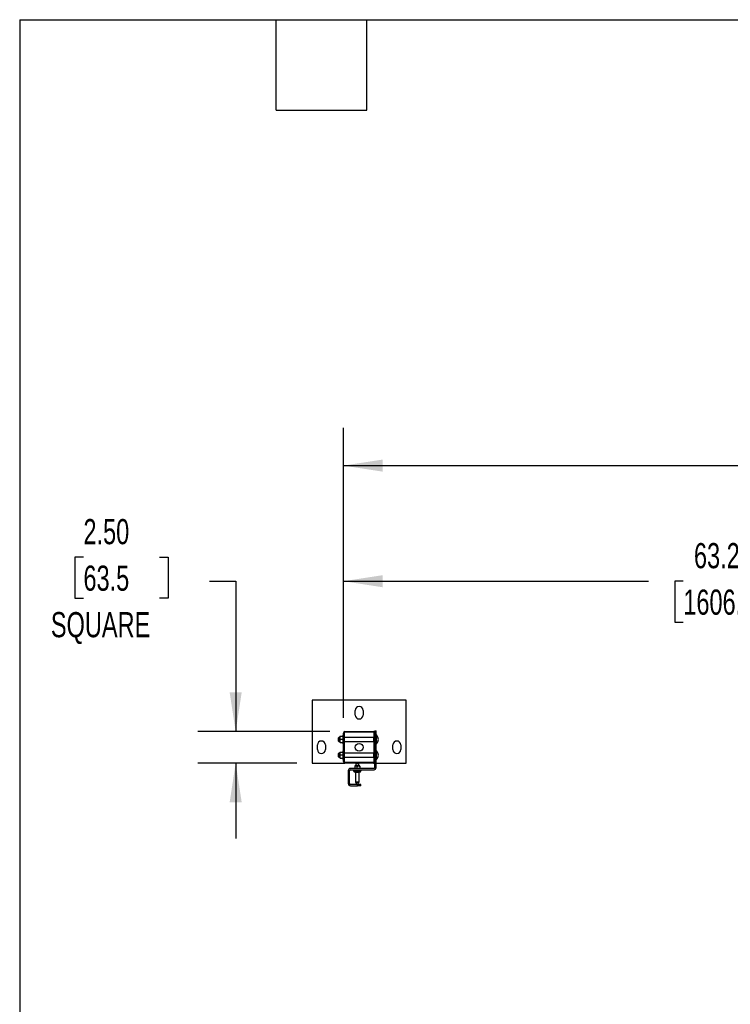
# Model space of a CAD drawing. Header units: inches. Extents: x 0.2 to 10.8, y 0.2 to 8.2.
# Tile 15 of 49: x 0.2 to 2.6, y 5 to 8.2. Entities that reach past the tile are written whole.
import ezdxf

# ---------------------------------------------------------------- set-up
doc = ezdxf.new("R2010")
doc.units = ezdxf.units.IN
doc.header["$MEASUREMENT"] = 0
doc.layers.add('DIMENSIONS', color=140, linetype='Continuous', lineweight=25)
doc.layers.add('TEXT', color=140, linetype='Continuous', lineweight=25)
doc.styles.add('SLDTEXTSTYLE0', font='TXT', dxfattribs={"width": 0.7})
doc.dimstyles.new('SLDDIMSTYLE0', dxfattribs={"dimtxt": 0.084961, "dimasz": 0.13, "dimexe": 0, "dimexo": 0.0625, "dimgap": 0.02124, "dimtad": 0, "dimtih": 1, "dimtoh": 1, "dimlfac": 24, "dimrnd": 1e-09, "dimzin": 4, "dimdsep": 46, "dimtxsty": 'SLDTEXTSTYLE0', "dimsah": 1, "dimcen": 0.09, "dimadec": 0, "dimazin": 1, "dimtfac": 1, "dimtofl": 0, "dimtmove": 0, "dimatfit": 3, "dimfxl": 0, "dimfrac": 2, "dimtolj": 1, "dimtzin": 12, "dimarcsym": 0})
doc.dimstyles.new('SLDDIMSTYLE1', dxfattribs={"dimtxt": 0.084961, "dimasz": 0.13, "dimexe": 0, "dimexo": 0.0625, "dimgap": 0.02124, "dimtad": 0, "dimtih": 1, "dimtoh": 1, "dimlfac": 24, "dimrnd": 1e-09, "dimzin": 12, "dimdsep": 46, "dimtxsty": 'SLDTEXTSTYLE0', "dimsah": 1, "dimcen": 0.09, "dimadec": 0, "dimazin": 3, "dimtfac": 1, "dimtofl": 0, "dimtmove": 0, "dimatfit": 3, "dimfxl": 0, "dimfrac": 2, "dimtolj": 1, "dimtzin": 12, "dimarcsym": 0})
doc.dimstyles.new('SLDDIMSTYLE2', dxfattribs={"dimtxt": 0.084961, "dimasz": 0.13, "dimexe": 0, "dimexo": 0.0625, "dimgap": 0.02124, "dimtad": 0, "dimtih": 1, "dimtoh": 1, "dimlfac": 24, "dimrnd": 1e-09, "dimzin": 4, "dimdsep": 46, "dimtxsty": 'SLDTEXTSTYLE0', "dimsah": 1, "dimcen": 0.09, "dimadec": 0, "dimazin": 1, "dimtfac": 1, "dimtmove": 0, "dimatfit": 0, "dimfxl": 0, "dimfrac": 2, "dimtolj": 1, "dimtzin": 12, "dimarcsym": 0})

# ---------------------------------------------------------------- blocks, each defined once
blk = doc.blocks.new('_D_9')
at = {"layer": 'DIMENSIONS'}
for p, q in [((1.3229, 5.9375), (1.3229, 6.5154)), ((3.9584, 5.9375), (3.9584, 6.5154)), ((1.3229, 6.3904), (2.3341, 6.3904)), ((2.4492, 6.3904), (2.4207, 6.3904)), ((2.4207, 6.3904), (2.4207, 6.2553)), ((2.843, 6.3904), (2.8716, 6.3904)), ((2.8716, 6.3904), (2.8716, 6.2553)), ((3.9584, 6.3904), (2.9581, 6.3904)), ((2.4207, 6.2553), (2.4492, 6.2553)), ((2.8716, 6.2553), (2.843, 6.2553))]:
    blk.add_line(p, q, dxfattribs=at)
for points in [[(1.3229, 6.3904), (1.4529, 6.3704), (1.4529, 6.4104)], [(3.9584, 6.3904), (3.8284, 6.4104), (3.8284, 6.3704)]]:
    blk.add_solid(points, dxfattribs=at)
at = {"layer": 'DIMENSIONS', "char_height": 0.08333, "attachment_point": 1, "style": 'SLDTEXTSTYLE0'}
for s, insert in [('63.25', (2.4845, 6.5168)), ('1606.6', (2.4492, 6.3628))]:
    blk.add_mtext(s, dxfattribs=dict(at, insert=insert))
blk = doc.blocks.new('_D_10')
at = {"layer": 'DIMENSIONS'}
for p, q in [((1.3229, 5.9375), (1.3229, 6.8983)), ((6.4896, 5.9375), (6.4896, 6.8983)), ((1.3229, 6.7733), (3.6072, 6.7733)), ((3.7223, 6.7733), (3.6938, 6.7733)), ((3.6938, 6.7733), (3.6938, 6.6383)), ((4.1161, 6.7733), (4.1446, 6.7733)), ((4.1446, 6.7733), (4.1446, 6.6383)), ((6.4896, 6.7733), (4.2312, 6.7733)), ((3.6938, 6.6383), (3.7223, 6.6383)), ((4.1446, 6.6383), (4.1161, 6.6383))]:
    blk.add_line(p, q, dxfattribs=at)
for points in [[(1.3229, 6.7733), (1.4529, 6.7533), (1.4529, 6.7933)], [(6.4896, 6.7733), (6.3596, 6.7933), (6.3596, 6.7533)]]:
    blk.add_solid(points, dxfattribs=at)
at = {"layer": 'DIMENSIONS', "char_height": 0.08333, "attachment_point": 1, "style": 'SLDTEXTSTYLE0'}
for s, insert in [('124.00', (3.7223, 6.8998)), ('3149.6', (3.7223, 6.7457))]:
    blk.add_mtext(s, dxfattribs=dict(at, insert=insert))
blk = doc.blocks.new('_D_11')
at = {"layer": 'DIMENSIONS'}
for p, q in [((0.4613, 6.4698), (0.4327, 6.4698)), ((0.4327, 6.4698), (0.4327, 6.3348)), ((0.7137, 6.4698), (0.7423, 6.4698)), ((0.7423, 6.4698), (0.7423, 6.3348)), ((0.8787, 6.3904), (0.9658, 6.3904)), ((0.9658, 6.3904), (0.9658, 5.8925)), ((0.4327, 6.3348), (0.4613, 6.3348)), ((0.7423, 6.3348), (0.7137, 6.3348)), ((1.2779, 5.8925), (0.8408, 5.8925)), ((1.1688, 5.7883), (0.8408, 5.7883)), ((0.9658, 5.7883), (0.9658, 5.5383))]:
    blk.add_line(p, q, dxfattribs=at)
for points in [[(0.9658, 5.8925), (0.9858, 6.0225), (0.9458, 6.0225)], [(0.9658, 5.7883), (0.9458, 5.6583), (0.9858, 5.6583)]]:
    blk.add_solid(points, dxfattribs=at)
at = {"layer": 'DIMENSIONS', "char_height": 0.08333, "attachment_point": 1, "style": 'SLDTEXTSTYLE0'}
for s, insert in [('2.50', (0.4613, 6.5963)), ('63.5', (0.4613, 6.4422)), ('SQUARE', (0.3534, 6.2882))]:
    blk.add_mtext(s, dxfattribs=dict(at, insert=insert))

msp = doc.modelspace()

# ---------------------------------------------------------------- linework, layer by layer
for p, q in [((1.21877, 5.99667), (1.21877, 5.78833)), ((1.53127, 5.99667), (1.21877, 5.99667)), ((1.53127, 5.78833), (1.53127, 5.99667)), ((1.362, 5.94719), (1.362, 5.96281)), ((1.38805, 5.96281), (1.38805, 5.94719)), ((1.30752, 5.87308), (1.30627, 5.87183)), ((1.30627, 5.86646), (1.30627, 5.87183)), ((1.31122, 5.87308), (1.30752, 5.87308)), ((1.30752, 5.87308), (1.30752, 5.86646)), ((1.31122, 5.87687), (1.31122, 5.87167)), ((1.31122, 5.87167), (1.31122, 5.86125)), ((1.31215, 5.87687), (1.32127, 5.87687)), ((1.32294, 5.88078), (1.32127, 5.88078)), ((1.32127, 5.88078), (1.32127, 5.85214)), ((1.32294, 5.79333), (1.32294, 5.8875)), ((1.32536, 5.8875), (1.32536, 5.79333)), ((1.423, 5.87308), (1.32536, 5.87308)), ((1.32794, 5.8925), (1.42211, 5.8925)), ((1.42211, 5.89008), (1.32794, 5.89008)), ((1.423, 5.87308), (1.423, 5.86646)), ((1.42348, 5.87312), (1.42348, 5.86838)), ((1.42348, 5.86838), (1.42469, 5.871)), ((1.42469, 5.79333), (1.42469, 5.8875)), ((1.42711, 5.89529), (1.43127, 5.89529)), ((1.42711, 5.8875), (1.42711, 5.89529)), ((1.42711, 5.8875), (1.42711, 5.79333)), ((1.42711, 5.88487), (1.43127, 5.88487)), ((1.43127, 5.88487), (1.43127, 5.89529)), ((1.43127, 5.77289), (1.43127, 5.88487)), ((1.43253, 5.86646), (1.43253, 5.88122)), ((1.237, 5.8326), (1.237, 5.84823)), ((1.26305, 5.84823), (1.26305, 5.8326)), ((1.30627, 5.86109), (1.30627, 5.86646)), ((1.30627, 5.86109), (1.30752, 5.85984)), ((1.30752, 5.86646), (1.30752, 5.85984)), ((1.30752, 5.85984), (1.31122, 5.85984)), ((1.31122, 5.86125), (1.31122, 5.85604)), ((1.32127, 5.86646), (1.31215, 5.86646)), ((1.31215, 5.85604), (1.32127, 5.85604)), ((1.32127, 5.85214), (1.32294, 5.85214)), ((1.32536, 5.85984), (1.423, 5.85984)), ((1.423, 5.86646), (1.423, 5.85984)), ((1.42348, 5.86454), (1.42348, 5.85979)), ((1.42348, 5.85979), (1.42469, 5.85979)), ((1.43253, 5.8517), (1.43253, 5.86646)), ((1.487, 5.8326), (1.487, 5.84823)), ((1.51305, 5.84823), (1.51305, 5.8326)), ((1.30752, 5.82099), (1.30627, 5.81974)), ((1.30627, 5.81437), (1.30627, 5.81974)), ((1.30627, 5.80901), (1.30627, 5.81437)), ((1.30627, 5.80901), (1.30752, 5.80776)), ((1.31122, 5.82099), (1.30752, 5.82099)), ((1.30752, 5.82099), (1.30752, 5.81437)), ((1.30752, 5.81437), (1.30752, 5.80776)), ((1.30752, 5.80776), (1.31122, 5.80776)), ((1.31122, 5.82479), (1.31122, 5.81958)), ((1.31122, 5.81958), (1.31122, 5.80917)), ((1.31122, 5.80917), (1.31122, 5.80396)), ((1.31215, 5.82479), (1.32127, 5.82479)), ((1.32127, 5.81437), (1.31215, 5.81437)), ((1.32294, 5.8287), (1.32127, 5.8287)), ((1.32127, 5.8287), (1.32127, 5.80005)), ((1.423, 5.82099), (1.32536, 5.82099)), ((1.32536, 5.80776), (1.423, 5.80776)), ((1.423, 5.82099), (1.423, 5.81437)), ((1.423, 5.81437), (1.423, 5.80776)), ((1.42348, 5.82104), (1.42348, 5.81629)), ((1.42348, 5.81629), (1.42469, 5.81891)), ((1.42348, 5.81245), (1.42348, 5.80771)), ((1.42348, 5.80771), (1.42469, 5.80771)), ((1.43253, 5.81437), (1.43253, 5.82914)), ((1.43253, 5.79961), (1.43253, 5.81437)), ((1.21877, 5.78833), (1.32794, 5.78833)), ((1.31215, 5.80396), (1.32127, 5.80396)), ((1.32127, 5.80005), (1.32294, 5.80005)), ((1.32794, 5.79075), (1.42211, 5.79075)), ((1.42211, 5.78833), (1.32794, 5.78833)), ((1.36467, 5.77849), (1.36057, 5.77849)), ((1.36057, 5.77776), (1.36057, 5.77102)), ((1.36385, 5.7858), (1.36385, 5.77849)), ((1.3737, 5.7858), (1.36385, 5.7858)), ((1.37288, 5.77849), (1.36467, 5.77849)), ((1.36877, 5.77102), (1.36877, 5.77776)), ((1.37698, 5.77849), (1.37288, 5.77849)), ((1.3737, 5.77849), (1.3737, 5.7858)), ((1.37698, 5.77776), (1.37698, 5.77102)), ((1.42211, 5.78833), (1.42711, 5.78833)), ((1.42711, 5.77289), (1.42711, 5.79333)), ((1.43127, 5.78833), (1.53127, 5.78833)), ((1.33857, 5.76247), (1.33857, 5.72081)), ((1.34273, 5.72081), (1.34273, 5.76247)), ((1.4245, 5.77029), (1.34638, 5.77029)), ((1.34638, 5.76612), (1.4245, 5.76612)), ((1.35675, 5.76612), (1.35675, 5.76279)), ((1.35879, 5.76279), (1.35675, 5.76279)), ((1.36276, 5.76279), (1.36072, 5.76279)), ((1.36252, 5.75779), (1.36312, 5.75779)), ((1.36276, 5.76612), (1.36276, 5.76279)), ((1.36685, 5.76279), (1.36276, 5.76279)), ((1.36302, 5.75779), (1.36302, 5.7257)), ((1.36565, 5.75779), (1.36505, 5.75779)), ((1.36565, 5.75779), (1.36685, 5.75779)), ((1.36685, 5.75779), (1.36685, 5.76279)), ((1.37479, 5.76279), (1.3707, 5.76279)), ((1.3707, 5.76279), (1.3707, 5.75779)), ((1.3707, 5.75779), (1.3719, 5.75779)), ((1.3719, 5.75779), (1.3725, 5.75779)), ((1.37503, 5.75779), (1.37443, 5.75779)), ((1.37452, 5.7257), (1.37452, 5.75779)), ((1.37479, 5.76279), (1.37479, 5.76612)), ((1.37683, 5.76279), (1.37479, 5.76279)), ((1.3808, 5.76279), (1.37876, 5.76279)), ((1.3808, 5.76612), (1.3808, 5.76279)), ((1.36982, 5.71716), (1.34638, 5.71716)), ((1.34638, 5.71299), (1.36982, 5.71299)), ((1.36302, 5.7257), (1.36877, 5.7257)), ((1.36877, 5.7257), (1.37452, 5.7257)), ((1.36982, 5.71299), (1.36982, 5.71716)), ((1.38023, 5.71716), (1.36982, 5.71716)), ((1.38023, 5.71299), (1.36982, 5.71299)), ((1.38023, 5.71299), (1.38023, 5.71716))]:
    msp.add_line(p, q)
msp.add_circle((1.37502, 5.84042), 0.01302)
for centre, radius, start, end in [((1.37502, 5.96281), 0.01302, 0, 180), ((1.37502, 5.94719), 0.01302, 180, 0), ((1.32794, 5.8875), 0.005, 90, 180), ((1.32794, 5.8875), 0.00258, 90, 180), ((1.42211, 5.8875), 0.005, 0, 90), ((1.42211, 5.8875), 0.00258, 0, 90), ((1.42245, 5.87443), 0.00146, 292.20849, 297.10143), ((1.43201, 5.8807), 0.000733, 44.76533, 180), ((1.41765, 5.86646), 0.02096, 315.23467, 44.76533), ((1.25002, 5.84823), 0.01302, 0, 180), ((1.42245, 5.85849), 0.00146, 62.89914, 67.79151), ((1.43201, 5.85221), 0.000733, 180, 315.23467), ((1.50002, 5.84823), 0.01302, 0, 180), ((1.25002, 5.8326), 0.01302, 180, 0), ((1.42245, 5.82234), 0.00146, 292.20849, 297.10143), ((1.42245, 5.80641), 0.00146, 62.89914, 67.79151), ((1.43201, 5.82862), 0.000733, 44.76533, 180), ((1.41765, 5.81437), 0.02096, 315.23467, 44.76533), ((1.50002, 5.8326), 0.01302, 180, 0), ((1.32794, 5.79333), 0.005, 180, 270), ((1.32794, 5.79333), 0.00258, 180, 270), ((1.42211, 5.79333), 0.005, 270, 0), ((1.42211, 5.79333), 0.00258, 270, 0), ((1.4245, 5.77289), 0.0026, 270, 0), ((1.4245, 5.77289), 0.00677, 270, 0), ((1.43201, 5.80013), 0.000733, 180, 315.23467), ((1.34638, 5.76247), 0.00781, 90, 180), ((1.34638, 5.76247), 0.00365, 90, 180), ((1.36348, 5.76247), 0.0047, 176.18874, 265.59805), ((1.36541, 5.76247), 0.0047, 176.18874, 265.59805), ((1.37214, 5.76247), 0.0047, 274.40195, 3.81126), ((1.37407, 5.76247), 0.0047, 274.40195, 3.81126), ((1.34638, 5.72081), 0.00781, 180, 270), ((1.34638, 5.72081), 0.00365, 180, 270), ((1.36719, 5.7257), 0.00417, 180, 270), ((1.37036, 5.7257), 0.00417, 270, 0)]:
    msp.add_arc(centre, radius, start, end)
for centre, major_axis, ratio, start_param, end_param in [((1.36252, 5.76279), (-0.00577, 0), 0.8660254, 0, 1.5707963), ((1.36565, 5.76279), (0, 0.005), 0.5773503, 1.5707963, 3.1415927), ((1.3719, 5.76279), (0, 0.005), 0.5773503, 3.1415927, 4.712389), ((1.37503, 5.76279), (0.00577, 0), 0.8660254, 4.712389, 6.2831853)]:
    msp.add_ellipse(centre, major_axis=major_axis, ratio=ratio, start_param=start_param, end_param=end_param)
for points in [[(1.31215, 5.87687), (1.31159, 5.87517), (1.31122, 5.87344), (1.31122, 5.87167)], [(1.31122, 5.87687), (1.31122, 5.87687), (1.31159, 5.87687), (1.31215, 5.87687)], [(1.31122, 5.87167), (1.31122, 5.86989), (1.31159, 5.86816), (1.31215, 5.86646)], [(1.31215, 5.86646), (1.31159, 5.86476), (1.31122, 5.86303), (1.31122, 5.86125)], [(1.31122, 5.86125), (1.31122, 5.85947), (1.31159, 5.85774), (1.31215, 5.85604)], [(1.31215, 5.85604), (1.31159, 5.85604), (1.31122, 5.85604), (1.31122, 5.85604)], [(1.31215, 5.82479), (1.31159, 5.82309), (1.31122, 5.82136), (1.31122, 5.81958)], [(1.31122, 5.82479), (1.31122, 5.82479), (1.31159, 5.82479), (1.31215, 5.82479)], [(1.31122, 5.81958), (1.31122, 5.81781), (1.31159, 5.81608), (1.31215, 5.81437)], [(1.31215, 5.81437), (1.31159, 5.81267), (1.31122, 5.81094), (1.31122, 5.80917)], [(1.31122, 5.80917), (1.31122, 5.80739), (1.31159, 5.80566), (1.31215, 5.80396)], [(1.31215, 5.80396), (1.31159, 5.80396), (1.31122, 5.80396), (1.31122, 5.80396)], [(1.36057, 5.77776), (1.36191, 5.7782), (1.36327, 5.77849), (1.36467, 5.77849)], [(1.36057, 5.77849), (1.36057, 5.77849), (1.36057, 5.7782), (1.36057, 5.77776)], [(1.36467, 5.77849), (1.36607, 5.77849), (1.36743, 5.7782), (1.36877, 5.77776)], [(1.36877, 5.77776), (1.37011, 5.7782), (1.37148, 5.77849), (1.37288, 5.77849)], [(1.37288, 5.77849), (1.37428, 5.77849), (1.37564, 5.7782), (1.37698, 5.77776)], [(1.37698, 5.77776), (1.37698, 5.7782), (1.37698, 5.77849), (1.37698, 5.77849)], [(1.36467, 5.77029), (1.36327, 5.77029), (1.36191, 5.77057), (1.36057, 5.77102)], [(1.36057, 5.77102), (1.36057, 5.77057), (1.36057, 5.77029), (1.36057, 5.77029)], [(1.36877, 5.77102), (1.36743, 5.77057), (1.36607, 5.77029), (1.36467, 5.77029)], [(1.37288, 5.77029), (1.37148, 5.77029), (1.37011, 5.77057), (1.36877, 5.77102)], [(1.37698, 5.77102), (1.37564, 5.77057), (1.37428, 5.77029), (1.37288, 5.77029)], [(1.37698, 5.77029), (1.37698, 5.77029), (1.37698, 5.77057), (1.37698, 5.77102)]]:
    msp.add_open_spline(points, degree=3)
for points, knots in [([(1.42469, 5.87312), (1.42464, 5.87312), (1.4241, 5.87312), (1.42378, 5.87312), (1.42348, 5.87312)], [0, 0, 0, 0, 0.0908252, 1, 1, 1, 1]), ([(1.42348, 5.86454), (1.4234, 5.86485), (1.42331, 5.86517), (1.42316, 5.8658), (1.42311, 5.86613), (1.42311, 5.86679), (1.42316, 5.86711), (1.42331, 5.86775), (1.4234, 5.86806), (1.42348, 5.86838)], [0, 0, 0, 0, 0.25, 0.25, 0.5, 0.5, 0.75, 0.75, 1, 1, 1, 1]), ([(1.42469, 5.86181), (1.42464, 5.86188), (1.4241, 5.86272), (1.42378, 5.86367), (1.42348, 5.86454)], [0, 0, 0, 0, 0.0908252, 1, 1, 1, 1]), ([(1.42348, 5.81245), (1.4234, 5.81277), (1.42331, 5.81308), (1.42316, 5.81372), (1.42311, 5.81404), (1.42311, 5.81471), (1.42316, 5.81503), (1.42331, 5.81567), (1.4234, 5.81598), (1.42348, 5.81629)], [0, 0, 0, 0, 0.25, 0.25, 0.5, 0.5, 0.75, 0.75, 1, 1, 1, 1]), ([(1.42469, 5.82104), (1.42464, 5.82104), (1.4241, 5.82104), (1.42378, 5.82104), (1.42348, 5.82104)], [0, 0, 0, 0, 0.0908252, 1, 1, 1, 1]), ([(1.42469, 5.80972), (1.42464, 5.8098), (1.4241, 5.81064), (1.42378, 5.81159), (1.42348, 5.81245)], [0, 0, 0, 0, 0.0908252, 1, 1, 1, 1]), ([(1.36072, 5.76279), (1.3604, 5.76279), (1.36008, 5.76278), (1.35943, 5.76278), (1.35911, 5.76279), (1.35879, 5.76279)], [0, 0, 0, 0, 0.5, 0.5, 1, 1, 1, 1]), ([(1.36505, 5.75779), (1.36455, 5.75779), (1.36412, 5.75779), (1.36347, 5.75779), (1.36324, 5.75779), (1.36312, 5.75779)], [0, 0, 0, 0, 0.5, 0.5, 1, 1, 1, 1]), ([(1.3707, 5.76279), (1.37006, 5.76279), (1.36942, 5.76278), (1.36813, 5.76278), (1.36749, 5.76279), (1.36685, 5.76279)], [0, 0, 0, 0, 0.5, 0.5, 1, 1, 1, 1]), ([(1.36685, 5.75779), (1.36747, 5.75779), (1.36812, 5.75779), (1.36944, 5.75779), (1.37008, 5.75779), (1.3707, 5.75779)], [0, 0, 0, 0, 0.5, 0.5, 1, 1, 1, 1]), ([(1.37443, 5.75779), (1.37431, 5.75779), (1.37408, 5.75779), (1.37343, 5.75779), (1.373, 5.75779), (1.3725, 5.75779)], [0, 0, 0, 0, 0.5, 0.5, 1, 1, 1, 1]), ([(1.37876, 5.76279), (1.37844, 5.76279), (1.37812, 5.76278), (1.37747, 5.76278), (1.37715, 5.76279), (1.37683, 5.76279)], [0, 0, 0, 0, 0.5, 0.5, 1, 1, 1, 1])]:
    msp.add_open_spline(points, degree=3, knots=knots)
at = {"layer": 'TEXT'}
for p, q in [((0.25, 8.25), (10.75, 8.25)), ((0.25, 8.25), (0.25, 0.25)), ((1.1, 7.95), (1.1, 8.25)), ((1.4, 7.95), (1.4, 8.25)), ((1.1, 7.95), (1.4, 7.95))]:
    msp.add_line(p, q, dxfattribs=at)

# ---------------------------------------------------------------- dimensions: what is measured, and where the dimension line sits
at = {"layer": 'DIMENSIONS'}
dim = msp.add_linear_dim(base=(6.48961, 6.77334), p1=(1.32294, 5.8875), p2=(6.48961, 5.8875), dimstyle='SLDDIMSTYLE0', dxfattribs=at)
dim.commit()
dim.dimension.update_dxf_attribs({"geometry": '_D_10', "text_midpoint": (3.9192, 6.77334), "dimtype": 160})
dim = msp.add_linear_dim(base=(0.9658, 5.8925), p1=(1.21877, 5.78833), p2=(1.32794, 5.8925), angle=90, text='<>\\PSQUARE', dimstyle='SLDDIMSTYLE2', dxfattribs=at)
dim.commit()
dim.dimension.update_dxf_attribs({"geometry": '_D_11', "text_midpoint": (0.9658, 6.39037), "dimtype": 160})
dim = msp.add_linear_dim(base=(3.95836, 6.39037), p1=(1.32294, 5.8875), p2=(3.95836, 5.8875), angle=0, dimstyle='SLDDIMSTYLE1', dxfattribs=at)
dim.commit()
dim.dimension.update_dxf_attribs({"geometry": '_D_9', "text_midpoint": (2.64611, 6.39037), "dimtype": 160})

doc.saveas('drawing.dxf')
